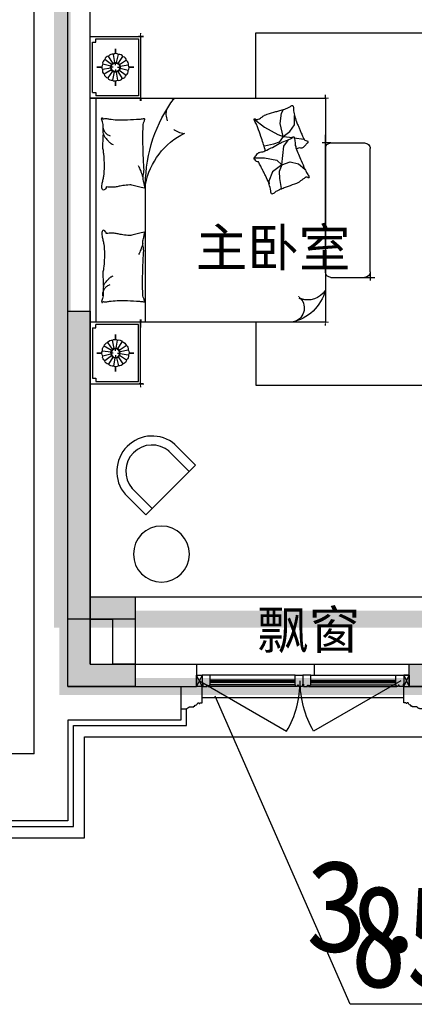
# Model space of a CAD drawing. Header units: millimetres. Extents: x 296296 to 297283, y 219875 to 220035.
# Tile 5 of 256: x 296548.78 to 296552.31, y 220005.46 to 220014.24. Entities that reach past the tile are written whole.
import ezdxf

# ---------------------------------------------------------------- set-up
doc = ezdxf.new("R2010")
doc.units = ezdxf.units.MM
doc.linetypes.add('185洋房-西边套-1F南入（报建版）-旧规$0$洋房户型$0$CONTINOUS', pattern=[0])
doc.linetypes.add('185洋房-西边套-1F南入（报建版）-旧规$0$洋房户型$0$XU-140-SF-N1$0$DASH', pattern=[0.35, 0.25, -0.1])
doc.layers.add('$面积结果', color=7, linetype='Continuous')
doc.layers.add('面积-住宅全面积', color=1, linetype='Continuous')
doc.layers.add('面积-基底-基底-1', color=11, linetype='Continuous', lineweight=0)
doc.layers.add('面积-计容-住宅-1', color=1, linetype='Continuous', lineweight=0)
doc.styles.add('dw', font='simhei.ttf')
doc.styles.get("Standard").update_dxf_attribs({"font": 'arial.ttf'})

# ---------------------------------------------------------------- blocks, each defined once
blk = doc.blocks.new('qAEWTW4ygrewyhreyteutu')
blk.add_hatch(color=253).paths.add_polyline_path([(950074.8551656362, 180858.4377258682), (950474.8547116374, 180858.4377258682), (950474.8547116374, 180658.4377258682), (949874.8547116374, 180658.4377258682), (949874.8547116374, 183408.4377638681), (950074.8551656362, 183408.4377638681)])
at = {"color": 253}
blk.add_lwpolyline([(950074.8551656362, 180858.4377258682), (950474.8547116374, 180858.4377258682), (950474.8547116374, 180658.4377258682), (949874.8547116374, 180658.4377258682), (949874.8547116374, 183408.4377638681), (950074.8551656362, 183408.4377638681)], close=True, dxfattribs=at)
blk = doc.blocks.new('dzuerujfysiktuykluyikyuj')
h = blk.add_hatch()
h.set_pattern_fill('钢筋混凝土', color=253, scale=100)
h.set_pattern_definition([(45, (0, 0), (-176.7766952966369, 176.7766952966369), []), (49.99999999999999, (0, 0), (717.2601826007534, -62.75213498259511), [75, -825]), (355, (0, 0), (-138.751333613, 752.1921337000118), [60, -660]), (100.4514, (59.77168, -5.22934), (578.5093817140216, 689.4395420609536), [63.74019000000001, -701.142112]), (46.1842, (0, 200), (1067.241048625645, -165.5190143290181), [112.5, -1237.5]), (96.63560000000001, (88.936745, 186.206693), (934.6627055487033, 974.1178709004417), [95.610288, -1051.713]), (351.1842, (0, 200), (934.6619451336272, 974.1186009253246), [90, -990]), (21, (100, 150), (596.9070521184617, -402.6188906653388), [75, -825]), (326.0000000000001, (100, 150), (243.3153319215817, 725.150045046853), [60, -660]), (71.4514, (149.742233, 116.448394), (840.22262858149, 322.5304967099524), [63.74019000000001, -701.142112]), (37.5, (0, 0), (12.15985531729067, 332.8938538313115), [0, -652, 0, -670, 0, -662.5]), (7.5, (0, 0), (263.0695374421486, 394.4117118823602), [0, -382, 0, -637, 0, -252.5]), (327.5, (-223, 0), (533.822436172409, -22.55487173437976), [0, -250, 0, -780, 0, -1035]), (317.5, (-323, 0), (583.1861693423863, 100.1049823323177), [0, -325, 0, -518, 0, -735])])
h.paths.add_polyline_path([(1106524.855050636, 389058.4375254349), (1106524.855050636, 387258.4383304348), (1106274.855050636, 387258.4383304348), (1106274.855050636, 389058.4375254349)])
h.paths.add_polyline_path([(1120674.855737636, 389058.4375254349), (1120674.855737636, 387258.4383304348), (1120424.855737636, 387258.4383304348), (1120424.855737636, 389058.4375254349)])
h.paths.add_polyline_path([(1088474.855283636, 389058.4375174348), (1088474.855283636, 387258.4379224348), (1088224.855283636, 387258.4379224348), (1088224.855283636, 389058.4375174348)])
h.paths.add_polyline_path([(1138724.855508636, 389058.4375174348), (1138724.855508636, 387258.4379224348), (1138474.855508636, 387258.4379224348), (1138474.855508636, 389058.4375174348)])
h.paths.add_polyline_path([(1113574.855393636, 387858.4379224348), (1113574.855393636, 384858.4379264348), (1113374.855393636, 384858.4379264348), (1113374.855393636, 387858.4379224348)])
h.paths.add_polyline_path([(1143674.855401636, 392958.4366934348), (1143674.855401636, 391158.4366784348), (1143474.855401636, 391158.4366784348), (1143474.855401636, 392758.4366784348), (1143174.855279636, 392758.4366784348), (1143174.855279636, 392958.4366784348)])
h.paths.add_polyline_path([(1083474.855390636, 392758.4366784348), (1083474.855390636, 391158.4366784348), (1083274.855390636, 391158.4366784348), (1083274.855268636, 392958.4366784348), (1083774.855512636, 392958.4366784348), (1083774.855512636, 392758.4366784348)])
h.paths.add_polyline_path([(1127074.851178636, 392758.4366784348), (1127074.851178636, 391258.4018274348), (1126874.851178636, 391258.4018274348), (1126874.851178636, 392958.4366784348), (1127424.851178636, 392958.4366784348), (1127424.851178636, 392758.4366784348)])
h.paths.add_polyline_path([(1100074.859612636, 392958.4366784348), (1100074.859612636, 391258.4018274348), (1099874.859612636, 391258.4018274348), (1099874.859612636, 392758.4366784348), (1099524.859612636, 392758.4366784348), (1099524.859612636, 392958.4366784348)])
h.paths.add_polyline_path([(1132274.860070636, 392958.4366784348), (1132274.860070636, 391258.4018234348), (1132074.860070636, 391258.4018234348), (1132074.860070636, 392758.4366784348), (1131724.860070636, 392758.4366784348), (1131724.860070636, 392958.4366784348)])
h.paths.add_polyline_path([(1094874.850720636, 392758.4366784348), (1094874.850720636, 391258.4018234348), (1094674.850720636, 391258.4018234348), (1094674.850720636, 392958.4366784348), (1095224.850720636, 392958.4366784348), (1095224.850720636, 392758.4366784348)])
h.paths.add_polyline_path([(1113974.855393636, 380258.4374914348), (1113974.855393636, 380058.4374914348), (1113374.855393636, 380058.4374914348), (1113374.855393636, 381858.4374914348), (1113574.855393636, 381858.4374914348), (1113574.855393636, 380258.4374914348)])
h.paths.add_polyline_path([(1145774.855622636, 392358.4375174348), (1145774.855622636, 390658.4375364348), (1145574.855622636, 390658.4375364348), (1145574.855622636, 392158.4375174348), (1145124.855508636, 392158.4375174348), (1145124.855508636, 392358.4375174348)])
h.paths.add_polyline_path([(1081374.855168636, 392158.4375174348), (1081374.855168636, 390658.4375364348), (1081174.855168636, 390658.4375364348), (1081174.855168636, 392358.4375174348), (1081824.855283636, 392358.4375174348), (1081824.855283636, 392158.4375174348)])
h.paths.add_polyline_path([(1141974.856023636, 380058.4374914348), (1141974.856061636, 379458.4376814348), (1141174.856053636, 379458.4376814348), (1141174.856053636, 379658.4376814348), (1141774.856023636, 379658.4376814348), (1141774.855985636, 380258.4374914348), (1142724.855996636, 380258.4374914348), (1142724.855996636, 380058.4374914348)])
h.paths.add_polyline_path([(1109774.855798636, 380058.4374914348), (1109774.855836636, 379458.4376814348), (1108974.855824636, 379458.4376814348), (1108974.855824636, 379658.4376814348), (1109574.855798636, 379658.4376814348), (1109574.855760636, 380258.4374914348), (1110524.855767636, 380258.4374914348), (1110524.855767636, 380058.4374914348)])
h.paths.add_polyline_path([(1117974.854962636, 379658.4376814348), (1117974.854962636, 379458.4376814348), (1117174.854955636, 379458.4376814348), (1117174.854993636, 380058.4374914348), (1116424.855020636, 380058.4374914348), (1116424.855020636, 380258.4374914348), (1117374.854993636, 380258.4374984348), (1117374.854993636, 379658.4376814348)])
h.paths.add_polyline_path([(1085774.854737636, 379658.4376814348), (1085774.854737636, 379458.4376814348), (1084974.854730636, 379458.4376814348), (1084974.854768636, 380058.4374914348), (1084224.854794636, 380058.4374914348), (1084224.854794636, 380258.4374914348), (1085174.854768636, 380258.4374984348), (1085174.854768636, 379658.4376814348)])
h.paths.add_polyline_path([(1115674.855737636, 392758.4366784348), (1115674.855737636, 391158.4366784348), (1115474.855737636, 391158.4366784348), (1115474.855737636, 392158.4375174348), (1115174.855508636, 392158.4375174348), (1115174.855508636, 392358.4375174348), (1115474.855737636, 392358.4375174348), (1115474.855737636, 392958.4366784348), (1115974.855737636, 392958.4366784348), (1115974.855737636, 392758.4366784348)])
h.paths.add_polyline_path([(1111474.855050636, 392158.4375174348), (1111474.855050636, 391158.4366784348), (1111274.855050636, 391158.4366784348), (1111274.855050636, 392758.4366784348), (1110974.855050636, 392758.4366784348), (1110974.855050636, 392958.4366784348), (1111474.855050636, 392958.4366784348), (1111474.855050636, 392358.4375174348), (1111774.855283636, 392358.4375174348), (1111774.855283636, 392158.4375174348)])
h.paths.add_polyline_path([(1130799.855088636, 387258.4359084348), (1130799.855088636, 386658.4375524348), (1128349.854672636, 386658.4375524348), (1128349.854672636, 387258.4359084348), (1128549.854672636, 387258.4359084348), (1128549.854672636, 386858.4375484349), (1130599.855088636, 386858.4375484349), (1130599.855088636, 387258.4359084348)])
h.paths.add_polyline_path([(1098599.856118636, 387258.4359084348), (1098599.856118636, 386658.4375524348), (1096149.855699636, 386658.4375524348), (1096149.855699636, 387258.4359084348), (1096349.855699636, 387258.4359084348), (1096349.855699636, 386858.4375484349), (1098399.856118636, 386858.4375484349), (1098399.856118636, 387258.4359084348)])
h.paths.add_polyline_path([(1128549.854672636, 389158.4374944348), (1128549.854672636, 388743.4380634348), (1128349.854672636, 388743.4380634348), (1128349.854672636, 389358.4374944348), (1130799.855088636, 389358.4374944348), (1130799.855088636, 388743.4388984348), (1130599.855088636, 388743.4388984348), (1130599.855088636, 389158.4374944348)])
h.paths.add_polyline_path([(1098599.856118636, 389358.4374944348), (1098599.856118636, 388743.4380634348), (1098399.856118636, 388743.4380634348), (1098399.856118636, 389158.4374944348), (1096349.855699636, 389158.4374944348), (1096349.855699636, 388743.4388984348), (1096149.855699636, 388743.4388984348), (1096149.855699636, 389358.4374944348)])
h.paths.add_polyline_path([(1125274.845567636, 392958.4366784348), (1125274.845567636, 390058.4369414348), (1125074.845567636, 390058.4369414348), (1125074.845567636, 392758.4366784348), (1124674.851266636, 392758.4366784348), (1124674.851266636, 392958.4366784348)])
h.paths.add_polyline_path([(1101874.865220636, 392758.4366784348), (1101874.865220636, 390058.4369414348), (1101674.865220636, 390058.4369414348), (1101674.865220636, 392958.4366784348), (1102274.859525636, 392958.4366784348), (1102274.859525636, 392758.4366784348)])
h.paths.add_polyline_path([(1093074.855187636, 392958.4366824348), (1093074.855187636, 390058.4475584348), (1092874.855187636, 390058.4475584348), (1092874.855187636, 392758.4366784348), (1092474.851987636, 392758.4366784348), (1092474.851987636, 392958.4366784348)])
h.paths.add_polyline_path([(1134074.855599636, 392758.4366784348), (1134074.855599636, 390058.4475584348), (1133874.855599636, 390058.4475584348), (1133874.855599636, 392958.4366824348), (1134474.858800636, 392958.4366784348), (1134474.858800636, 392758.4366784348)])
h.paths.add_polyline_path([(1145774.855622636, 383408.4375294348), (1145774.855622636, 380058.4374914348), (1145174.855622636, 380058.4374914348), (1145174.855622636, 380258.4374914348), (1145574.855622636, 380258.4374914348), (1145574.855622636, 383408.4375294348)])
h.paths.add_polyline_path([(1081774.855168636, 380258.4374914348), (1081774.855168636, 380058.4374914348), (1081174.855168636, 380058.4374914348), (1081174.855168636, 383408.4375294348), (1081374.855168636, 383408.4375294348), (1081374.855168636, 380258.4374914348)])
h.paths.add_polyline_path([(1100774.854737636, 386658.4375524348), (1100774.854737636, 388108.4374944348), (1100574.854737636, 388108.4374944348), (1100574.854737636, 386658.4375524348)])
h.paths.add_polyline_path([(1100774.854737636, 388708.4374944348), (1100774.854737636, 389358.4374944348), (1099874.859612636, 389358.4374944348), (1099874.859612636, 389158.4374944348), (1100574.854737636, 389158.4374944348), (1100574.854737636, 388708.4374944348)])
h.paths.add_polyline_path([(1126374.856053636, 386658.4375524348), (1126374.856053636, 388108.4374944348), (1126174.856053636, 388108.4374944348), (1126174.856053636, 386658.4375524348)])
h.paths.add_polyline_path([(1126374.856053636, 388708.4374916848), (1126374.856053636, 389158.4374944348), (1127074.851178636, 389158.4374944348), (1127074.851178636, 389358.4374944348), (1126174.856053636, 389358.4374944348), (1126174.856053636, 388708.4374941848)])
h.paths.add_polyline_path([(1094174.855283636, 389158.4374944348), (1094174.855283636, 386658.4375524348), (1093974.855283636, 386658.4375524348), (1093974.855283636, 389358.4374944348), (1094874.850720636, 389358.4374944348), (1094874.850720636, 389158.4374944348)])
h.paths.add_polyline_path([(1132974.855508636, 389358.4374944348), (1132974.855508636, 386658.4375524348), (1132774.855508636, 386658.4375524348), (1132774.855508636, 389158.4374944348), (1132074.860070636, 389158.4374944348), (1132074.860070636, 389358.4374944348)])
h.paths.add_polyline_path([(1088474.855283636, 392958.4366784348), (1088474.855283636, 392158.4366784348), (1088074.855283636, 392158.4366784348), (1088074.855283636, 392958.4366784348)])
h.paths.add_polyline_path([(1106674.855050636, 392958.4366784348), (1106674.855050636, 392158.4366784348), (1106274.855050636, 392158.4366784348), (1106274.855050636, 392958.4366784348)])
h.paths.add_polyline_path([(1094174.855283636, 379658.4371554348), (1094174.855283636, 379258.4371554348), (1093474.855283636, 379258.4371554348), (1093474.855283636, 379658.4371554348)])
h.paths.add_polyline_path([(1101274.854737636, 379658.4371554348), (1101274.854737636, 379258.4371554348), (1100574.854737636, 379258.4371554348), (1100574.854737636, 379658.4371554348)])
h.paths.add_polyline_path([(1126374.856053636, 379658.4371554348), (1126374.856053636, 379258.4371554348), (1125674.856053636, 379258.4371554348), (1125674.856053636, 379658.4371554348)])
h.paths.add_polyline_path([(1133474.855508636, 379658.4371554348), (1133474.855508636, 379258.4371554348), (1132774.855508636, 379258.4371554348), (1132774.855508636, 379658.4371554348)])
h.paths.add_polyline_path([(1138874.855508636, 392958.4366784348), (1138874.855508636, 392158.4366784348), (1138474.855508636, 392158.4366784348), (1138474.855508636, 392958.4366784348)])
h.paths.add_polyline_path([(1120674.855737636, 392958.4366784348), (1120674.855737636, 392158.4366784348), (1120274.855737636, 392158.4366784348), (1120274.855737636, 392958.4366784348)])
at = {"color": 253}
for points in [[(1081774.855168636, 380258.4374914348), (1081774.855168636, 380058.4374914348), (1081174.855168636, 380058.4374914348), (1081174.855168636, 383408.4375294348), (1081374.855168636, 383408.4375294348), (1081374.855168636, 380258.4374914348), (1081774.855168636, 380258.4374914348)], [(1085774.854737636, 379658.4376814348), (1085774.854737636, 379458.4376814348), (1084974.854730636, 379458.4376814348), (1084974.854768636, 380058.4374914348), (1084224.854794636, 380058.4374914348), (1084224.854794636, 380258.4374914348), (1085174.854768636, 380258.4374984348), (1085174.854768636, 379658.4376814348), (1085774.854737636, 379658.4376814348)]]:
    blk.add_lwpolyline(points, close=True, dxfattribs=at)
blk = doc.blocks.new('eqrujhe5tjyrk6ryakyrkjyrautu')
at = {"color": 253}
for s, p in [('主卧室', (808217, 425806)), ('飘窗', (808765.9995809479, 422395.8631670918))]:
    blk.add_text(s, height=337.5886524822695, dxfattribs=at).set_placement(p)
blk = doc.blocks.new('*U978')
at = {"color": 253}
blk.add_lwpolyline([(0, 159.9999994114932), (0, -40), (50.00000000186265, -40), (50.00000000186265, -37), (57.00000000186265, -37), (57.00000000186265, -34.0000000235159), (60.00000000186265, -34.0000000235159, 0.4142135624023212), (67.00000000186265, -27.0000000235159), (67.00000000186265, -24.0000000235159), (74.00000000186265, -24.0000000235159), (74.00000000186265, -21.0000000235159), (115.0000009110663, -21.00000039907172), (115.0000008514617, -16.00000011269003), (125.000000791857, -15.99999999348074), (125.0000006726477, -6.000000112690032), (130.0000015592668, -6.000000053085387, 0.4039906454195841), (150.0000010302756, 14.99999982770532), (160.0000006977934, 14.99999974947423), (160.0000006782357, 12.49999989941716, 0.9999999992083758), (170.0000008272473, 12.49999985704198), (170.0000008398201, 14.99999980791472), (190.0000014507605, 14.99999980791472), (190.0000014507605, 159.9999994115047)], format="xyb", dxfattribs=at)
blk = doc.blocks.new('*U980')
at = {"color": 253}
for points in [[(7970.00000050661, 814.9999839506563), (7970.00000050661, 899.9999839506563), (7900.00000050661, 899.9999839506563), (7900.00000050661, 819.9999839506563), (7905.00000050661, 819.9999839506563), (7905.00000050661, 799.9999839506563), (7940.00000050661, 799.9999839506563), (7940.00000050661, 809.9999839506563), (7950.00000050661, 809.9999839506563), (7950.00000050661, 799.9999839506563), (7960.00000050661, 799.9999839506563)], [(8730.00000050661, 814.9999839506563), (8730.00000050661, 899.9999839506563), (8800.00000050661, 899.9999839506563), (8800.00000050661, 819.9999839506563), (8795.00000050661, 819.9999839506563), (8795.00000050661, 799.9999839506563), (8760.00000050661, 799.9999839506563), (8760.00000050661, 809.9999839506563), (8750.00000050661, 809.9999839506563), (8750.00000050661, 799.9999839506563), (8740.00000050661, 799.9999839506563)]]:
    blk.add_lwpolyline(points, close=True, dxfattribs=at)
for points in [[(7970.00000050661, 899.9999839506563), (8730.00000050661, 899.9999839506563)], [(7960.00000050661, 799.9999839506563), (8740.00000050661, 799.9999839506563)], [(7970.00000050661, 854.9999839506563), (8730.00000050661, 854.9999839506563)], [(7970.00000050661, 844.9999839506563), (8730.00000050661, 844.9999839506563)], [(7970.00000050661, 834.9999839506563), (8730.00000050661, 834.9999839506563)], [(7970.00000050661, 814.9999839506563), (8730.00000050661, 814.9999839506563)]]:
    blk.add_lwpolyline(points, dxfattribs=at)
blk = doc.blocks.new('185洋房外包（1F南入）-西(报建版）$0$seyesryhertyheryetrye')
at = {"color": 253}
blk.add_lwpolyline([(22072.70269624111, 23949.57976469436), (22022.70269624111, 23949.57976469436), (22022.70269624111, 23849.57976469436), (22072.70269624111, 23849.57976469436)], close=True, dxfattribs=at)
for points in [[(22022.70269624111, 23849.57976469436), (22072.70269624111, 23949.57976469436)], [(22022.70269624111, 23949.57976469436), (22072.70269732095, 23849.57976468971)]]:
    blk.add_lwpolyline(points, dxfattribs=at)
blk = doc.blocks.new('185洋房外包（1F南入）-西(报建版）')
at = {"color": 253}
for q in [(-400, 12799.99999999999), (-6300.000000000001, -100.0000000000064)]:
    blk.add_line((-400, -100.0000000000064), q, dxfattribs=at)
at = {"color": 253, "linetype": 'Continuous'}
for p, q in [((-100.0000332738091, 500.0000002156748), (-100.0000332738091, 12800.00000022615)), ((99.99996672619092, 700.0000002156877), (99.99996672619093, 12600.00000022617)), ((99.99996672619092, 700.0000002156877), (1049.999966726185, 700.0000002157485)), ((1049.999966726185, 700.0000002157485), (1049.999966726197, 500.0000002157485)), ((2100.008294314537, 700.0000002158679), (2950.008294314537, 700.0000002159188)), ((2100.008294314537, 700.0000002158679), (2100.008294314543, 600.0000002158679)), ((2950.008294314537, 700.0000002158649), (3899.999966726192, 700.0000002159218)), ((2100.008294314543, 600.0000002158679), (2950.008294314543, 600.0000002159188)), ((2950.008294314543, 600.0000002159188), (2950.008294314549, 500.0000002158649)), ((-100.0000332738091, 500.0000002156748), (1049.999966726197, 500.0000002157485)), ((2950.008294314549, 500.0000002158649), (3699.999966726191, 500.00000021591))]:
    blk.add_line(p, q, dxfattribs=at)
at = {"color": 253}
for points in [[(16100.00000064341, 13850.00000003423), (1624.999968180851, 13850.00000003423), (1624.999968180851, 13249.9999996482), (-6949.999999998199, 13249.9999996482), (-6949.999999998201, -849.9999994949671), (49.99999999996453, -849.9999957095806), (49.99999999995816, 50.00000080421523), (3324.999966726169, 50.00000080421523), (3324.999966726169, -849.9999991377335), (11599.99996528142, -849.9999995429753), (11599.99996528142, -2049.999999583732), (13649.99999855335, -2049.999999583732)], [(-5839.999998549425, 12999.99999960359), (-5839.999998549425, 13149.99999960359), (-6849.999999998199, 13149.99999960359), (-6849.999999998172, 12149.99999941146), (-6649.999999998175, 12149.99999941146), (-6649.999999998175, 250.000000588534), (-6849.999999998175, 250.000000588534), (-6849.999999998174, -749.9999996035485), (-5849.999998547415, -749.9999996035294), (-5849.999998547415, -449.9999963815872), (-1049.999999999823, -449.9999963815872), (-1049.999999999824, -749.9999959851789), (-49.99999854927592, -749.9999959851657), (-49.99999854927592, 150.0000040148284), (960.0000014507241, 150.0000040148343), (960.0000014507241, 300.000004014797)], [(909.9999999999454, 500.0000036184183), (909.9999999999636, 200.0000042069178), (-100.0000000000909, 200.0000042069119), (-100.0000000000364, -699.9999957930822), (-999.9999999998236, -699.9999957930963), (-999.9999999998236, -400.0000000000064), (-5900.000000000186, -400.0000000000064), (-5900.000000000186, -699.9999994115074), (-6799.999999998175, -699.999999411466), (-6799.999999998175, 200.000000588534), (-6599.999999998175, 200.000000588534), (-6599.999999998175, 12199.99999941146), (-6799.999999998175, 12199.99999941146), (-6799.999999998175, 13099.99999941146), (-5890.000000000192, 13099.99999941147), (-5890.000000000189, 12999.99999941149)], [(1049.999966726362, 700.0000002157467), (2949.999966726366, 700.0000002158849)], [(1100.000001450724, 400.0000036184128), (2899.999999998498, 400.0000036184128)]]:
    blk.add_lwpolyline(points, dxfattribs=at)
for points in [[(1074.999965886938, 549.9999470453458), (1854.422829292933, 99.99994704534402, 0.1316524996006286), (1974.999965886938, 549.9999541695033)], [(2874.9999675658, 549.9999470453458), (2095.577104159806, 99.99994704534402, -0.1316524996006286), (1974.9999675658, 549.9999541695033)]]:
    blk.add_lwpolyline(points, format="xyb", dxfattribs=at)
at = {"color": 253, "xscale": -1}
for name, p in [('185洋房外包（1F南入）-西(报建版）$0$seyesryhertyheryetrye', (23122.70266296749, -23349.57976447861)), ('*U980', (9899.99996723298, -299.9999837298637))]:
    blk.add_blockref(name, p, dxfattribs=at)
at = {"color": 253}
for name, p in [('*U980', (-5900.000033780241, -299.9999837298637)), ('185洋房外包（1F南入）-西(报建版）$0$seyesryhertyheryetrye', (-19122.70272951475, -23349.57976447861))]:
    blk.add_blockref(name, p, dxfattribs=at)
at = {"color": 253, "extrusion": (0, 0, -1), "xscale": -1, "zscale": -1}
blk.add_blockref('*U978', (-909.9999985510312, 340.0000042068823), dxfattribs=at)
at = {"color": 253, "extrusion": (0, 0, -1), "zscale": -1}
blk.add_blockref('*U978', (-3090.000001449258, 340.0000042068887), dxfattribs=at)
blk = doc.blocks.new('185洋房-西边套-1F南入（报建版）-旧规$0$洋房户型$0$11A$C643C1FD2')
at = {"color": 253}
for points in [[(28.00162752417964, 342.6770962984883, -0.2633679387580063), (0.0515171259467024, 361.4657623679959, -0.494818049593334), (9.22300753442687, 380.2089987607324, -0.049224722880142), (26.89366485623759, 381.9528907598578, -0.0368308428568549), (50.53589313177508, 380.2089987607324, -0.0318926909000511), (88.513958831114, 372.0737317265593, 0.0357819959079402), (122.4282498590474, 365.0841070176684, 0.0329412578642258), (212.0899194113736, 359.1705537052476, 0.0265644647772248), (323.3170857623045, 365.0841070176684, 0.0179054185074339), (360.8313586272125, 370.4487565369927, -0.0333974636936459), (381.0393698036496, 372.7026747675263, -0.0320396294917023), (418.1219118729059, 371.9701745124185, 0.018441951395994), (482.4437609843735, 368.9494421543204, 0.0108372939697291), (547.20722402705, 369.7023622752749, 0.0146238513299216), (595.1154809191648, 372.7026747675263, 0.1112493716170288), (617.6622878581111, 380.009099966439, -0.1537083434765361), (634.5505437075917, 383.9622313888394, -0.0764444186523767), (641.9869964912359, 382.2391803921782, -0.215512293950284), (643.9398537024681, 380.2089987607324, -0.5858582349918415), (641.2773915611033, 377.1638927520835, 0.3634893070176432), (636.428366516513, 374.5792910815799, 0.1917162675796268), (636.3710470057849, 363.0441536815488, -0.1296753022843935), (638.3061893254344, 346.4303289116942, -0.0173502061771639), (635.3064320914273, 329.6262630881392, 0.0193256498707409), (632.6727208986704, 314.5282753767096, 0.0188175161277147), (626.0583722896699, 246.1461785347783, 0.0218280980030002), (625.1612337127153, 186.9199199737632, 0.0062041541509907), (626.5468691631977, 153.0692459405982, 0.0019630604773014), (632.6727208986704, 46.17539165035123, 0.0283408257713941), (636.9498540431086, 10.04676229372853, -0.1170135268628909), (636.428366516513, 1.137023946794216, -0.3660599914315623), (634.9992988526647, 0.2057491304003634, -0.0397304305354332), (621.4055880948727, 3.013640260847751, -0.0483088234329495), (607.6671159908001, 8.49546699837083, 0.0629807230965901), (596.9933037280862, 12.39658056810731, 0.0405796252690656), (573.5959727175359, 15.7771522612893, 0.0143450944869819), (506.85604535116, 18.02642949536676, 0.0054844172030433), (381.4113608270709, 17.27782013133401, 0.0071527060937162), (285.2684470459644, 14.27319686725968, 0.0087615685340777), (242.7241944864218, 11.586396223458, -0.0081531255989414), (197.0090114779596, 8.643489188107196, -0.062510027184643), (139.879690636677, 13.04411358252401, 0.078669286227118), (94.29284231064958, 15.08410701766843, 0.0478250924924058), (71.93141105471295, 10.36764307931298, -0.0344939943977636), (41.1465831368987, 3.013640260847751, -0.0235713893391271), (15.81139786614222, -8.1299222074e-06, -0.5102284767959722), (14.85667191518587, 1.137023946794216), (22.36815910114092, 31.16260241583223), (43.02460189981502, 113.7327313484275, 0.0730409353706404), (44.97563112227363, 133.3135636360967, 0.0233051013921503), (39.26876032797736, 194.4262439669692, 0.0182988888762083), (35.19884174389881, 217.2706755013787, -0.0109698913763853), (27.85368260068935, 255.2657693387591, -0.0422811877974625), (24.94686314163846, 289.579173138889, -0.0272005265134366), (27.85368260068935, 342.9727865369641)], [(501.8616993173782, 368.8804882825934, 0.0278421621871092), (478.0799251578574, 358.2673156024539, 0.0486850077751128), (465.5431597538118, 350.1835615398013, 0.0236664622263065), (437.6198862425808, 325.8245057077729, 0.0312234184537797), (418.5966097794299, 305.1453350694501, 0.0468009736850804), (413.4886008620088, 297.4792006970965, 0.023190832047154), (405.4516541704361, 280.7496055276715)], [(583.8483481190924, 374.5792910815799, 0.0881531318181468), (549.3185234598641, 371.0355364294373, 0.0881531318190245), (518.1231781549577, 355.8132692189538, 0.0775471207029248), (496.4769416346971, 334.2011149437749, 0.077547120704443), (482.4437609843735, 307.0218101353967)], [(118.3913605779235, 15.79728258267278, 0.0097294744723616), (145.6801728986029, 24.82911724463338, 0.009729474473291), (172.5969230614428, 34.91583502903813, 0.0079705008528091), (194.3418602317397, 43.95450188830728, 0.0079705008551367), (215.7876314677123, 53.68171564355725)]]:
    blk.add_lwpolyline(points, format="xyb", dxfattribs=at)
blk = doc.blocks.new('185洋房-西边套-1F南入（报建版）-旧规$0$洋房户型$0$11A$C5A527934')
at = {"color": 253}
for p, q in [((122.7863028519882, 492.3297854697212), (194.0422210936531, 398.7701386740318)), ((469.082148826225, 493.1734273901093), (467.2889541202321, 399.6312042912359)), ((194.0422210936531, 398.7701386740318), (261.6452530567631, 281.4336128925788)), ((347.0384173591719, 320.5457457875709), (364.8287260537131, 400.5479455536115)), ((467.2889541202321, 399.6312042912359), (490.5114477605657, 289.7861020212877)), ((592.6898554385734, 326.9167924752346), (677.8384109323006, 360.9532905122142)), ((677.8384109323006, 360.9532905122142), (699.5126560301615, 357.8590980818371)), ((261.6452530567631, 281.4336128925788), (277.656460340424, 231.6545115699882)), ((277.656460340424, 231.6545115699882), (329.248285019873, 268.9888375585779)), ((329.248285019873, 268.9888375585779), (347.0384173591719, 320.5457457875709)), ((490.5114477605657, 289.7861020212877), (530.7634408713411, 243.3727071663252)), ((530.7634408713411, 243.3727071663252), (592.6898554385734, 326.9167924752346)), ((530.7634408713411, 243.3727071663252), (591.1416068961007, 268.1265008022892)), ((591.1416068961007, 268.1265008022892), (653.0678451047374, 265.0323083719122)), ((653.0678451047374, 265.0323083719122), (741.3128976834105, 249.5610920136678)), ((69.51041293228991, 247.6549006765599), (37.09750266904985, 229.6184736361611)), ((162.0198065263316, 260.0996760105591), (69.51041293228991, 247.6549006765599)), ((277.656460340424, 231.6545115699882), (162.0198065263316, 260.0996760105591)), ((277.656460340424, 231.6545115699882), (233.1808649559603, 174.7640555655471)), ((277.656460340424, 231.6545115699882), (288.2512753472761, 146.9533973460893)), ((318.6659118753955, 193.8651198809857), (307.8287011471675, 186.1295117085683)), ((363.562474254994, 226.3543945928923), (318.6659118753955, 193.8651198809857)), ((530.7634408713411, 243.3727071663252), (363.562474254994, 226.3543945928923)), ((530.7634408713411, 243.3727071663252), (502.8965543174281, 169.1111991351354)), ((741.3128976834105, 249.5610920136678), (744.2826452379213, 243.7632998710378)), ((174.4729873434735, 132.0963089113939), (90.85874809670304, 132.0963089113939)), ((233.1808649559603, 174.7640555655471), (174.4729873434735, 132.0963089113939)), ((289.9070901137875, 133.7158508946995), (300.5571840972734, 48.57280439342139)), ((502.8965543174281, 169.1111991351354), (521.4744786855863, 94.8498182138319)), ((521.4744786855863, 94.8498182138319), (569.7114051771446, 38.53747242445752))]:
    blk.add_line(p, q, dxfattribs=at)
blk.add_lwpolyline([(405.0356356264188, 391.5003112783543, -0.0256263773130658), (394.5934741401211, 394.0405346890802, -0.0108003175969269), (278.209239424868, 431.5106167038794, -0.0045599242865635), (199.4338971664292, 459.5707737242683, -0.0112502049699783), (167.8769151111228, 471.9491266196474, -0.0693939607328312), (150.9364112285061, 481.9861399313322, 0.0797562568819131), (135.9971100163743, 490.4264496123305, 0.1063994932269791), (122.7863028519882, 492.3297854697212, 0.3286420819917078), (119.1773717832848, 489.2655320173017, 0.2995467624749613), (121.3153486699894, 483.4137400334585, -0.1899166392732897), (126.2542959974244, 475.4833428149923, -0.0335175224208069), (127.3176843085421, 466.2475801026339, -0.0756271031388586), (126.8906863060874, 462.1304654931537, -0.0534886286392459), (124.2209201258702, 455.063051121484, -0.0178378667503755), (113.3135905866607, 435.2732662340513, -0.0383935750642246), (97.84424402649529, 413.4275901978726, 0.0595290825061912), (88.45066338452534, 398.9000875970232, 0.0359425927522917), (78.95537845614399, 375.3470172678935, 0.011245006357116), (55.85925023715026, 297.6302435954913, 0.0062027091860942), (46.61283075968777, 262.009805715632, -0.010783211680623), (41.10622010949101, 241.5682398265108, -0.0194848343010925), (37.09750266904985, 229.6184736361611, -0.0050616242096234), (19.43351800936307, 184.4461909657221, -0.1013919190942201), (4.367418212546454, 161.6979340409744, 0.2237680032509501), (2.24386440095e-05, 149.6127858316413, 0.2555795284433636), (2.805489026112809, 145.4583129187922, 0.0815627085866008), (16.92475666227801, 140.8788286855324, 0.0718052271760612), (32.32184490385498, 140.7632261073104, -0.0699853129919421), (48.11559286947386, 140.7018463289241, -0.0354599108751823), (101.6783004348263, 129.0320565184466, -0.0294323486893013), (163.8247328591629, 106.7504570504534, -0.0015539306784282), (193.8273851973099, 93.84524431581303, 0.0015200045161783), (224.4987916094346, 80.64991030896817, 0.004735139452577), (256.237719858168, 67.46336765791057, -0.0038204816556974), (295.604757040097, 51.19196171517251, -0.2960011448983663), (315.3198151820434, 22.10359100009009, 0.6497743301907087), (334.6137799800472, 13.98520612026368, 0.0231899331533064), (338.6621444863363, 18.15789371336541, -0.0288000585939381), (341.960333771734, 21.48196777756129, -0.0057266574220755), (347.8876233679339, 26.68343014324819, 0.0043580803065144), (355.6948428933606, 33.49688085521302, 0.0275279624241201), (370.9950301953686, 48.67188713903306, 0.0462141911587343), (378.6929041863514, 58.96571177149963, 0.194121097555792), (381.2113511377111, 73.97301234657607, -0.1337189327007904), (382.2652226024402, 95.61669339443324, -0.0057790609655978), (388.9653815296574, 115.431317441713, -0.0088817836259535)], format="xyb", dxfattribs=at)
blk.add_lwpolyline([(770.2698468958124, 299.0561550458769, 0.1013919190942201), (787.0352203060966, 320.5827156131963, -0.2237680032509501), (792.3160632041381, 332.2975630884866, -0.2555795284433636), (789.8372789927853, 336.6548462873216, -0.0815627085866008), (776.1105519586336, 342.3030636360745, -0.0718052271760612), (760.7676185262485, 343.5984725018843, 0.0699853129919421), (745.0250362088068, 344.8702209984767, 0.0354599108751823), (692.5143547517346, 360.6111221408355, 0.0294323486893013), (632.2585668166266, 387.5905357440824, 0.0015539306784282), (603.3333250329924, 402.757409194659, -0.0015200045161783), (573.7635334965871, 418.2648087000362, -0.004735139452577), (543.1286866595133, 433.8452654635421, 0.0038204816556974), (505.1246174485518, 453.0861851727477, 0.2960011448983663), (487.6971029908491, 483.6000929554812, 0.265444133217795), (469.082148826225, 493.1734273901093, -0.0231899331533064), (464.7258680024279, 489.3233112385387, 0.0288000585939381), (461.1825995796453, 486.2618132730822, 0.0057266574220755), (454.8740680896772, 481.5299634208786, -0.0043580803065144), (446.5675822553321, 475.3349589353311, -0.0275279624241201), (430.149279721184, 461.3773126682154, -0.0462141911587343), (421.6850562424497, 451.7037915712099, -0.194121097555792), (418.0237477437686, 436.9336708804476, 0.1337189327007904), (415.3140452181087, 415.4344363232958, 0.0115049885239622), (398.5551213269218, 377.3189803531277, 0.0088817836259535), (374.8533441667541, 328.8747350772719, 0.0124257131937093), (341.4359616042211, 267.358714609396, -0.0336123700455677), (330.0450882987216, 244.0923795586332), (309.3242681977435, 193.4073047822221), (293.3396342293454, 154.3073867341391, 0.2243410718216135), (280.2644931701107, 142.336453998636, -0.7227715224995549), (280.1118582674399, 134.362428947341, -0.1035130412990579), (283.475598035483, 133.9159818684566, 0.0534647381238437), (289.9907356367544, 133.7042395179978, 0.0301092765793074), (310.7412826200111, 129.5083340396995, -0.0314364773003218), (330.6279829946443, 125.5419687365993, -0.0532399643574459), (344.2355694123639, 125.1658530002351, 0.0551795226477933), (357.3661006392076, 124.7520930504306, 0.0562710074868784), (380.1486569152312, 118.8334074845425, 0.0108003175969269), (493.3185365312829, 72.55300682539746, 0.0045599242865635), (569.7114051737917, 38.53747242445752, 0.0112502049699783), (600.2267866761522, 23.7767736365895, 0.0693939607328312), (616.3481453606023, 12.47084147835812, -0.0797562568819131), (630.5965715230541, 2.91030277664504, -0.1063994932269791), (643.622630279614, -7.6228861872e-06, -0.3286420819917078), (647.45581179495, 2.778616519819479, -0.2995467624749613), (645.7726487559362, 8.777064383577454, 0.1899166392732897), (641.4560746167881, 17.06268979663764, 0.0335175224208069), (641.103711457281, 26.35278924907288, 0.0756271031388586), (641.8450193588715, 30.42506412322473, 0.0534886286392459), (645.0486305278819, 37.26705745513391, 0.0178378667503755), (657.4407085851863, 56.16260785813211, 0.0383935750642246), (674.5389620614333, 76.75833489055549, -0.0595290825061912), (685.0184041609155, 90.52310813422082, -0.0359425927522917), (696.2910374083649, 113.2791029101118, -0.011245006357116), (725.2760093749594, 188.9969967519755, -0.0062027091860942), (737.2254412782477, 223.8039349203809, 0.010783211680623), (744.2826452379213, 243.7632998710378, 0.0194848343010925), (749.1954882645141, 255.370655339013, 0.0050616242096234)], format="xyb", close=True, dxfattribs=at)
blk = doc.blocks.new('185洋房-西边套-1F南入（报建版）-旧规$0$洋房户型$0$11cdx床头灯2.0')
at = {"color": 253}
for p, q in [((-22.36753262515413, 36.55522483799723), (-61.20316116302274, 100.0242339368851)), ((-6.675826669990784, 42.33230819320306), (-18.26673075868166, 115.8317782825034)), ((0, 121.9930754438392), (0, 164.8358911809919)), ((10.03221337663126, 41.66468136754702), (27.45064381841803, 114.0049844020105)), ((25.21293987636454, 34.65398449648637), (68.98890671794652, 94.82196510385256)), ((-121.9930754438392, 0), (-164.8358911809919, 0)), ((-41.66468137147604, 10.0322133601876), (-114.0049843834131, 27.45064379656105)), ((-34.65398450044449, 25.21293987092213), (-94.82196508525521, 68.98890669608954)), ((-19.46074865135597, 0), (-38.24746614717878, 0)), ((0, 19.46074865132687), (0, 38.24746614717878)), ((19.46074865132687, 0), (38.24746614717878, 0)), ((36.55522483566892, 22.36753262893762), (100.0242339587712, 61.20316118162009)), ((42.33230819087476, 6.675826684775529), (115.8317783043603, 18.26673077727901)), ((121.9930754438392, 0), (164.8358911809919, 0)), ((-42.33230818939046, -6.675826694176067), (-115.831778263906, -18.26673078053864)), ((-36.55522482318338, -22.36753264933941), (-100.0242339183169, -61.20316118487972)), ((-25.21293984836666, -34.65398451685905), (-68.9889066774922, -94.82196510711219)), ((-27.26200928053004, -114.0502396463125), (-9.963274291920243, -41.68122052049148)), ((0, -19.46074865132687), (0, -38.24746614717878)), ((18.72336690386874, -113.8760766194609), (6.952890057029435, -42.28768495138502)), ((62.58618011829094, -99.16473352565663), (22.87297582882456, -36.24110863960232)), ((34.65398451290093, -25.21293985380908), (96.00410843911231, -67.33413310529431)), ((41.66468137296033, -10.03221335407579), (114.3802456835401, -25.8424789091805)), ((0, -121.9930754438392), (0, -164.8358911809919))]:
    blk.add_line(p, q, dxfattribs=at)
for points in [[(0, 164.8358911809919), (0, 121.9930754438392)], [(-164.8358911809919, 0), (-121.9930754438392, 0)], [(164.8358911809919, 0), (122.0982539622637, -1.711093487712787)], [(0, -164.8358911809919), (0, -121.9930754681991)]]:
    blk.add_lwpolyline(points, dxfattribs=at)
for radius in [42.85546614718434, 38.24746614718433]:
    blk.add_circle((0, 0), radius, dxfattribs=at)
for centre, start, end in [((-55.65763585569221, 60.34635381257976), 97.98094052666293, 167.5444984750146), ((-28.32740078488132, 77.05201628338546), 75.48094052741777, 145.0444984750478), ((3.315424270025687, 82.02720775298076), 52.98094052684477, 122.5444984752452), ((34.45350603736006, 74.51450042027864), 30.48094052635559, 100.0444984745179), ((60.34635383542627, 55.6576358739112), 7.980940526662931, 77.54449847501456), ((-82.02720773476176, 3.315424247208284), 142.9809405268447, 212.5444984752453), ((-74.51450040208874, 34.45350601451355), 120.4809405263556, 190.0444984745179), ((77.05201630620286, 28.32740080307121), 345.4809405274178, 55.04449847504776), ((82.02720777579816, -3.315424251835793), 322.9809405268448, 32.54449847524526), ((-77.05201626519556, -28.32740080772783), 165.4809405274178, 235.0444984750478), ((-60.34635379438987, -55.65763587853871), 187.9809405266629, 257.5444984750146), ((55.65763589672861, -60.34635381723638), 277.9809405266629, 347.5444984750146), ((74.51450044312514, -34.45350601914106), 300.4809405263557, 10.04449847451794), ((-34.45350599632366, -74.51450042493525), 210.4809405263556, 280.044498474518), ((-3.31542422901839, -82.02720775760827), 232.9809405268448, 302.5444984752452), ((28.32740082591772, -77.05201628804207), 255.4809405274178, 325.0444984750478)]:
    blk.add_arc(centre, 40.1031497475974, start, end, dxfattribs=at)
blk = doc.blocks.new('185洋房-西边套-1F南入（报建版）-旧规$0$洋房户型$0$11cdx床尾凳')
at = {"color": 253}
for p, q in [((-550, 0), (-672.5504942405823, 0)), ((-600, -50), (-600, 28.31528664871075)), ((550, 0), (-550, 0)), ((-600, -50), (-600, -350)), ((600, -50), (600, -350)), ((600, -350), (600, -443.3528704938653)), ((550, -400), (-550, -400)), ((550, -400), (627.8744927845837, -400))]:
    blk.add_line(p, q, dxfattribs=at)
for centre, start, end in [((-550, -50), 90, 180), ((550, -50), 0, 90), ((-550, -350), 180, 270), ((550, -350), 270, 0)]:
    blk.add_arc(centre, 50, start, end, dxfattribs=at)
blk = doc.blocks.new('*U1216')
at = {"color": 253}
for p, q in [((-2058.050244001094, 0), (-2608.050244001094, 0)), ((-2608.050244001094, 0), (-2608.050244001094, -450.0000000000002)), ((-58.05024400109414, 0), (-2058.050244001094, 0)), ((-2058.050244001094, 0), (-2058.050244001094, -2100)), ((-2058.050244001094, -450), (-2058.050244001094, 0)), ((-58.05024400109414, -2100), (-58.05024400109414, 0)), ((-58.05024400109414, -450), (-58.05024400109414, 0)), ((-58.05024400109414, 0), (491.9497559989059, 0)), ((491.9497559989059, 0), (491.9497559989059, -450)), ((-2588.050244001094, -50), (-2588.050244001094, -430)), ((-2078.050244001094, -430), (-2078.050244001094, -50)), ((-58.05024400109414, -52.37141133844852), (-2058.050244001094, -52.37141133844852)), ((-38.05024400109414, -430), (-38.05024400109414, -50)), ((471.9497559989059, -50), (471.9497559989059, -430)), ((-2588.050244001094, -430), (-2078.050244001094, -430)), ((471.9497559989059, -430), (-38.05024400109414, -430)), ((-2608.050244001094, -450), (-2058.050244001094, -450)), ((491.9497559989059, -450), (-58.05024400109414, -450)), ((-2058.050244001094, -2100), (-58.05024400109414, -2100))]:
    blk.add_line(p, q, dxfattribs=at)
at = {"color": 253, "linetype": '185洋房-西边套-1F南入（报建版）-旧规$0$洋房户型$0$CONTINOUS', "ltscale": 2.5}
blk.add_line((-58.05024400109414, -494.0539780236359), (-1287.688693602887, -493.6936342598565), dxfattribs=at)
at = {"color": 253}
for points in [[(-2558.050244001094, -20), (-2558.050244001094, -50), (-2588.050244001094, -50)], [(-2108.050244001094, -20), (-2558.050244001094, -20)], [(-2108.050244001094, -20), (-2108.050244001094, -50), (-2078.050244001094, -50)], [(-8.050244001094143, -20), (-8.050244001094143, -50), (-38.05024400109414, -50)], [(-8.050244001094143, -20), (441.9497559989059, -20)], [(441.9497559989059, -20), (441.9497559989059, -50), (471.9497559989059, -50)], [(-2058.050244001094, -1479.576318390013), (-2641.041810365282, -1479.576318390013), (-2641.041810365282, -3220.630340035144), (-2641.041810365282, -3220.630340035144), (-1058.050244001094, -3220.630340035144)], [(-58.05024400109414, -1479.576318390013), (504.8176207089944, -1479.576318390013), (504.8176207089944, -3220.630340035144), (504.8176207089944, -3220.630340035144), (-1058.050244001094, -3220.630340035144)]]:
    blk.add_lwpolyline(points, dxfattribs=at)
for points in [[(-2608.050244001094, -332.5829230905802, 0, 18, 0), (-2608.050244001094, -478.5486145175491, 10, 10, 0)], [(-2058.050244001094, -349.7433749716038, 0, 10, 0), (-2058.050244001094, -477.732901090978, 10, 10, 0)], [(-58.05024400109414, -349.7433749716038, 0, 10, 0), (-58.05024400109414, -477.732901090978, 10, 10, 0)], [(491.9497559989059, -332.5829230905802, 0, 18, 0), (491.9497559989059, -478.5486145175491, 10, 10, 0)], [(-2638.693226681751, -450, 10, 0, 0), (-2460.97911710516, -450, 10, 10, 0)], [(-2031.354178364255, -450, 18, 0, 0), (-2190.535785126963, -450, 10, 10, 0)], [(-84.74630963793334, -450, 18, 0, 0), (74.43529712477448, -450, 10, 10, 0)], [(522.592738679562, -450, 10, 0, 0), (344.878629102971, -450, 10, 10, 0)], [(-289.570384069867, -1858.974266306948, 10, 0, 0.3742418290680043), (-123.6961756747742, -1895.367973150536, 10, 10, -2.215859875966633)], [(-271.9154802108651, -1863.698682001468, 10, 0, -0.1770186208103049), (-264.781054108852, -1995.667389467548, 10, 10, 2.215859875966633)], [(-2058.050244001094, -2005.373558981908, 0, 10, 0), (-2058.050244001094, -2130, 10, 10, 0)], [(-58.05024400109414, -1958.516598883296, 0, 10, 0), (-58.05024400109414, -2130, 10, 10, 0)], [(-1816.301881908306, -2100, 0, 10, 0), (-2088.050244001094, -2100, 10, 10, 0)], [(-182.6766850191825, -2100, 0, 10, 0), (-28.05024400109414, -2100, 10, 10, 0)]]:
    blk.add_lwpolyline(points, format="xyseb", dxfattribs=at)
at = {"color": 253, "linetype": '185洋房-西边套-1F南入（报建版）-旧规$0$洋房户型$0$CONTINOUS', "ltscale": 2.5}
for centre, radius, start, end in [((-1286.90856368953, -1775.735626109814), 1282.042229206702, 90.03486480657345, 126.9770269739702), ((-1168.668092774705, -1124.520932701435), 641.9571511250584, 100.6846126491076, 154.0789214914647), ((-442.1018839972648, -1720.672995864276), 391.6461517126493, 284.3565564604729, 348.6982700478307), ((-184.1068333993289, -1781.829325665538), 129.6719098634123, 228.5450077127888, 346.4386693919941), ((-438.8865260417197, -1944.946974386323), 181.3429785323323, 301.1833281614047, 22.20619447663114)]:
    blk.add_arc(centre, radius, start, end, dxfattribs=at)
at = {"color": 253, "linetype": '185洋房-西边套-1F南入（报建版）-旧规$0$洋房户型$0$XU-140-SF-N1$0$DASH', "ltscale": 2.5}
blk.add_arc((-1915.969034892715, -855.2302890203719), 175.8930122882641, 5.18840646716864, 143.8786841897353, dxfattribs=at)
at = {"color": 253, "xscale": -1}
for name, p in [('185洋房-西边套-1F南入（报建版）-旧规$0$洋房户型$0$11cdx床头灯2.0', (-2333.050244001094, -225)), ('185洋房-西边套-1F南入（报建版）-旧规$0$洋房户型$0$11A$C643C1FD2', (-1238.356507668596, -485.6770544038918))]:
    blk.add_blockref(name, p, dxfattribs=at)
at = {"color": 253}
for name, p in [('185洋房-西边套-1F南入（报建版）-旧规$0$洋房户型$0$11cdx床头灯2.0', (216.9497559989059, -225)), ('185洋房-西边套-1F南入（报建版）-旧规$0$洋房户型$0$11A$C643C1FD2', (-877.7439803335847, -485.6770544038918)), ('185洋房-西边套-1F南入（报建版）-旧规$0$洋房户型$0$11A$C5A527934', (-1993.689784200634, -1956.163217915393)), ('185洋房-西边套-1F南入（报建版）-旧规$0$洋房户型$0$11cdx床尾凳', (-1058.050244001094, -2100))]:
    blk.add_blockref(name, p, dxfattribs=at)
blk = doc.blocks.new('185洋房-西边套-1F南入（报建版）-旧规$0$洋房户型$0$0627004614060755559669DADA558A$C1E567C63')
at = {"color": 253}
blk.add_circle((250.0002034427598, 249.9997389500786), 250, dxfattribs=at)
blk = doc.blocks.new('185洋房-西边套-1F南入（报建版）-旧规$0$洋房户型$0$0627004614060755559669DADA558Desk_5_ICDA')
at = {"color": 253}
for p, q in [((-4.656613e-10, 260.3188563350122), (0, 0)), ((79.99999999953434, 260.3188563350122), (80, 0)), ((549.1814918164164, 260.3030117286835), (549.1814918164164, 0)), ((629.1814918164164, 260.3030117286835), (629.1814918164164, -2.328306e-10)), ((629.1814918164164, -2.328306e-10), (0, 0))]:
    blk.add_line(p, q, dxfattribs=at)
for radius in [315.6610205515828, 235.6610205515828]:
    blk.add_arc((314.5900918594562, 234.338979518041), radius, 4.718073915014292, 175.2790403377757, dxfattribs=at)
blk = doc.blocks.new('*U1265')
at = {"color": 253, "rotation": 44.99999999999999}
blk.add_blockref('185洋房-西边套-1F南入（报建版）-旧规$0$洋房户型$0$0627004614060755559669DADA558Desk_5_ICDA', (1110.160415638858, 499.9999999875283), dxfattribs=at)
at = {"color": 253, "ltscale": 500, "xscale": -1, "rotation": 90}
blk.add_blockref('185洋房-西边套-1F南入（报建版）-旧规$0$洋房户型$0$0627004614060755559669DADA558A$C1E567C63', (1499.999738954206, 400.0002034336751), dxfattribs=at)
blk = doc.blocks.new('185洋房-西边套-1F南入（报建版）-旧规')
at = {"color": 253, "linetype": 'Continuous'}
for p, q in [((99.99996672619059, 1299.999979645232), (499.999999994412, 1299.999979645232)), ((99.99996672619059, 1299.999979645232), (99.99996672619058, 1099.999979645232)), ((499.999999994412, 1299.999979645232), (499.9999999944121, 700.0000036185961)), ((99.99996672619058, 1099.999979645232), (299.999999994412, 1099.999979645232)), ((299.999999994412, 1099.999979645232), (299.9999999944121, 700.0000036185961)), ((499.9999999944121, 700.0000036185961), (299.9999999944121, 700.0000036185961))]:
    blk.add_line(p, q, dxfattribs=at)
at = {"color": 253}
blk.add_lwpolyline([(499.999999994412, 1299.999979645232), (3099.999999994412, 1299.999979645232)], dxfattribs=at)
at = {"color": 253, "extrusion": (0, 0, -1), "zscale": -1, "rotation": 269.9999999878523}
blk.add_blockref('*U1216', (-99.99996711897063, 3691.949735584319), dxfattribs=at)
at = {"color": 253, "extrusion": (0, 0, -1), "xscale": -1, "zscale": -1, "rotation": 359.9998733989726}
blk.add_blockref('*U1265', (514.1507172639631, 1530.944355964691), dxfattribs=at)

msp = doc.modelspace()

# ---------------------------------------------------------------- block references
at = {"xscale": 0.001, "yscale": 0.001, "zscale": 0.001}
for name, p in [('185洋房外包（1F南入）-西(报建版）', (296549.3141441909, 220007.7934597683)), ('qAEWTW4ygrewyhreyteutu', (295599.3392890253, 219828.2350220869)), ('dzuerujfysiktuykluyikyuj', (295468.0392890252, 219628.2350220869)), ('eqrujhe5tjyrk6ryakyrkjyrautu', (295742.1392890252, 219586.2350220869))]:
    msp.add_blockref(name, p, dxfattribs=at)

# ---------------------------------------------------------------- texts
at = {"layer": '$面积结果', "color": 11, "style": 'dw'}
msp.add_text('3.62', height=0.8206631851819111, dxfattribs=at).set_placement((296551.33822860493, 220005.92538503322))
at = {"layer": '面积-住宅全面积', "color": 11, "style": 'dw', "width": 0.7999999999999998}
msp.add_text('854.29', height=0.9100000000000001, dxfattribs=at).set_placement((296551.743460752, 220005.6102226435))

# ---------------------------------------------------------------- next in the draw order: block references
at = {"xscale": 0.001, "yscale": 0.001, "zscale": 0.001}
msp.add_blockref('185洋房-西边套-1F南入（报建版）-旧规', (296549.3141441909, 220007.7934597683), dxfattribs=at)

# ---------------------------------------------------------------- next in the draw order: linework, layer by layer
at = {"layer": '面积-住宅全面积', "color": 11}
msp.add_lwpolyline([(296554.3659090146, 220005.4567907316), (296551.7356208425, 220005.4567907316), (296550.5285253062, 220008.2073284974)], dxfattribs=at)
at = {"layer": '面积-基底-基底-1', "const_width": 0.15}
msp.add_lwpolyline([(296568.1641464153, 220021.2434597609), (296562.6641481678, 220021.2434600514), (296562.6641482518, 220021.1934545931), (296561.114146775, 220021.1934515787), (296561.114146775, 220021.2434515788), (296556.2641465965, 220021.24345431), (296556.2641465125, 220020.4934598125), (296554.7141465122, 220020.4934598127), (296554.7141465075, 220021.1934597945), (296551.3141465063, 220021.1934597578), (296551.3141465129, 220020.5934597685), (296549.2141464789, 220020.5934597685), (296549.2141464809, 220019.9934597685), (296549.1641464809, 220019.9934597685), (296549.164146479, 220008.8934597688), (296549.2141465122, 220008.8934597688), (296549.2141465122, 220008.2934597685), (296552.9641464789, 220008.2934597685), (296552.9641464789, 220007.6434597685), (296562.2641465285, 220007.6434597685), (296562.2641465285, 220007.9934597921), (296568.5641465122, 220007.9934597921)], dxfattribs=at)
at = {"layer": '面积-计容-住宅-1', "color": 1, "const_width": 0.15}
msp.add_lwpolyline([(296549.164146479, 220019.9934597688), (296549.164146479, 220008.8934597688), (296553.2141465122, 220008.8934597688), (296553.2141465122, 220010.0434597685), (296562.1141444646, 220010.0434597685), (296562.1141444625, 220016.0934597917), (296562.1141465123, 220016.0934597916), (296562.1141465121, 220017.1934597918), (296562.1141444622, 220017.1934597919), (296562.114144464, 220017.4934597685), (296562.8141444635, 220017.4934597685), (296562.8141442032, 220018.4934658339), (296561.114146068, 220018.4934714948), (296561.1141469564, 220019.543457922), (296556.5141465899, 220019.5434522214), (296556.5141467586, 220019.8934597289), (296554.7141443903, 220019.8934597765), (296554.7141445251, 220020.4934598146), (296554.7141443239, 220020.4934623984), (296554.714144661, 220020.5934623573), (296551.5141445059, 220020.5934597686), (296551.514144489, 220020.5934597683), (296551.3141446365, 220020.5934597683), (296551.3141441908, 220019.993459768)], close=True, dxfattribs=at)

doc.saveas('drawing.dxf')
